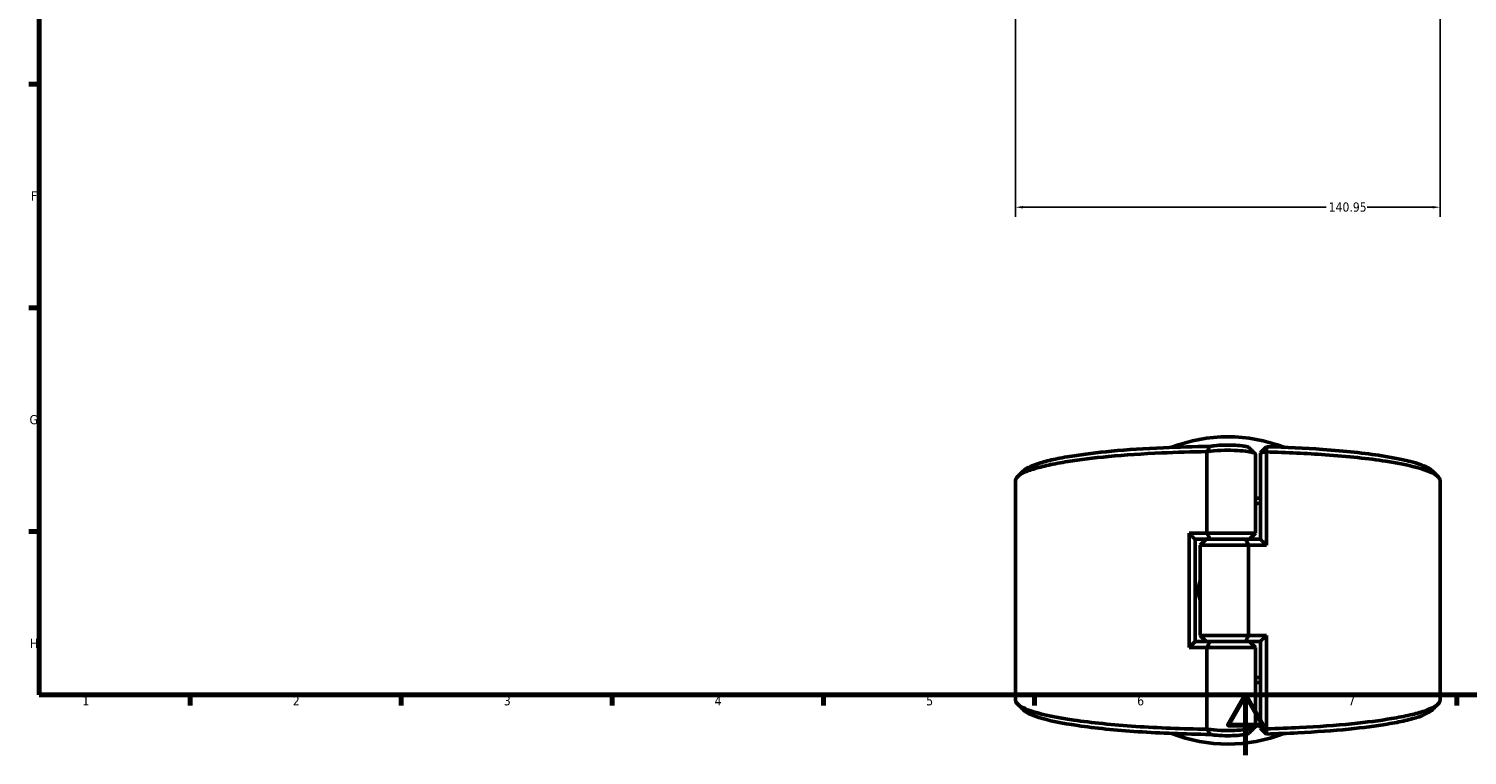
# Model space of a CAD drawing. Header units: millimetres. Extents: x 0 to 898, y 0 to 843.
# Tile 1 of 8: x 17 to 494, y 0 to 241. Entities that reach past the tile are written whole.
import ezdxf

# ---------------------------------------------------------------- set-up
doc = ezdxf.new("R2010")
doc.units = ezdxf.units.MM
for name, color, linetype, lineweight in [('Border (ANSI)', 7, 'Continuous', 70), ('Dimension (ANSI)', 7, 'Continuous', 25), ('Visible (ANSI)', 7, 'Continuous', 50)]:
    doc.layers.add(name, color=color, linetype=linetype, lineweight=lineweight)
doc.styles.add('Note Text (ANSI)', font='tahoma.ttf')
doc.dimstyles.new('Default - mm (ANSI)', dxfattribs={"dimtxt": 3.048, "dimasz": 2.5, "dimexe": 3.175, "dimexo": 1.6002, "dimgap": 0.8, "dimtad": 0, "dimtoh": 1, "dimrnd": 1e-08, "dimzin": 4, "dimdsep": 46, "dimtxsty": 'Note Text (ANSI)', "dimcen": 0.09, "dimdle": 10, "dimclrd": 256, "dimclre": 256, "dimclrt": 256, "dimadec": 1, "dimazin": 1, "dimtfac": 1, "dimtofl": 0, "dimtmove": 0, "dimatfit": 3, "dimfxl": 1, "dimtolj": 1, "dimtzin": 4, "dimlwd": -1, "dimlwe": -1, "dimarcsym": 0})

# ---------------------------------------------------------------- blocks, each defined once
blk = doc.blocks.new('Borders Default Border')
at = {"layer": 'Border (ANSI)'}
for p, q in [((20, 222.75), (16.55, 222.75)), ((20, 148.5), (16.55, 148.5)), ((20, 74.25), (16.55, 74.25)), ((70.08, 20), (70.08, 16.55)), ((140.17, 20), (140.17, 16.55)), ((210.25, 20), (210.25, 16.55)), ((280.33, 20), (280.33, 16.55)), ((350.42, 20), (350.42, 16.55)), ((490.58, 20), (490.58, 16.55))]:
    blk.add_line(p, q, dxfattribs=at)
at = {"layer": 'Border (ANSI)', "flags": 128}
for points in [[(20, 20), (20, 574), (821, 574), (821, 20), (20, 20)], [(420.5, 0), (420.5, 20), (414.73, 10), (426.27, 10), (420.5, 20)]]:
    blk.add_lwpolyline(points, dxfattribs=at)
at = {"layer": 'Border (ANSI)', "char_height": 3.05, "attachment_point": 7, "style": 'Note Text (ANSI)'}
for s, insert in [('F', (17.29, 184.1)), ('G', (16.81, 109.79)), ('H', (16.97, 35.6)), ('1', (34.35, 16.55)), ('2', (104.2, 16.55)), ('3', (174.26, 16.49)), ('4', (244.23, 16.55)), ('5', (314.48, 16.49)), ('6', (384.49, 16.49)), ('7', (454.6, 16.55))]:
    blk.add_mtext(s, dxfattribs=dict(at, insert=insert))
blk = doc.blocks.new('*D8')
at = {"layer": 'Defpoints', "color": 0, "transparency": 16777216}
for p in [(485.04, 320.49), (344.09, 317.87), (485.04, 181.87)]:
    blk.add_point(p, dxfattribs=at)
at = {"layer": 'Dimension (ANSI)', "transparency": 16777216}
for p, q in [((344.09, 316.27), (344.09, 178.7)), ((485.04, 318.89), (485.04, 178.7)), ((346.59, 181.87), (447.27, 181.87)), ((482.54, 181.87), (460.9, 181.87))]:
    blk.add_line(p, q, dxfattribs=at)
for points in [[(346.59, 182.29), (346.59, 181.46), (344.09, 181.87)], [(482.54, 182.29), (482.54, 181.46), (485.04, 181.87)]]:
    blk.add_solid(points, dxfattribs=at)
at = {"layer": 'Dimension (ANSI)', "transparency": 16777216, "insert": (448.07, 183.46), "char_height": 3.048, "attachment_point": 1, "style": 'Note Text (ANSI)'}
blk.add_mtext('\\A1;140.95', dxfattribs=at)

msp = doc.modelspace()

# ---------------------------------------------------------------- linework, layer by layer
at = {"layer": 'Visible (ANSI)'}
for p, q in [((407.665, 100.76), (407.665, 73.683)), ((425.436, 100.407), (427.436, 102.376)), ((427.408, 100.655), (425.436, 100.407)), ((425.436, 100.407), (425.436, 71.659)), ((427.408, 69.683), (427.408, 100.655)), ((423.746, 73.683), (423.746, 99.923)), ((344.086, 18.366), (344.086, 91.051)), ((485.086, 18.366), (485.086, 91.051)), ((401.765, 73.683), (401.765, 35.733)), ((401.765, 73.683), (407.665, 73.683)), ((403.736, 71.708), (403.736, 37.709)), ((408.708, 71.683), (403.736, 71.683)), ((407.426, 71.683), (405.426, 69.683)), ((407.665, 73.683), (423.746, 73.683)), ((420.465, 71.683), (408.708, 71.683)), ((408.708, 71.683), (420.465, 71.683)), ((420.465, 71.683), (425.436, 71.683)), ((421.746, 71.683), (423.746, 73.683)), ((421.508, 69.683), (405.426, 69.683)), ((405.426, 39.733), (405.426, 69.683)), ((427.408, 69.683), (421.508, 69.683)), ((421.508, 39.733), (421.508, 69.683)), ((405.426, 39.733), (421.508, 39.733)), ((407.426, 37.733), (405.426, 39.733)), ((421.508, 39.733), (427.408, 39.733)), ((427.408, 8.761), (427.408, 39.733)), ((407.665, 35.733), (401.765, 35.733)), ((403.736, 37.733), (408.708, 37.733)), ((423.746, 35.733), (407.665, 35.733)), ((407.665, 35.733), (407.665, 8.656)), ((408.708, 37.733), (420.465, 37.733)), ((420.465, 37.733), (408.708, 37.733)), ((425.436, 37.733), (420.465, 37.733)), ((421.746, 37.733), (423.746, 35.733)), ((423.746, 9.494), (423.746, 35.733)), ((425.436, 37.758), (425.436, 9.01)), ((425.436, 9.01), (427.408, 8.761)), ((427.436, 7.04), (425.436, 9.01))]:
    msp.add_line(p, q, dxfattribs=at)
for start, end in [(68.5861, 111.4139), (248.5861, 291.4139)]:
    msp.add_arc((414.586, 54.708), 51, start, end, dxfattribs=at)
for points, knots in [([(344.088, 91.051), (344.087, 91.419), (344.238, 91.788), (344.54, 92.155), (344.943, 92.643), (345.613, 93.128), (347.473, 94.078), (348.663, 94.543), (351.533, 95.443), (353.214, 95.878), (357.029, 96.708), (359.162, 97.103), (365.467, 98.103), (370.021, 98.662), (380.447, 99.643), (386.4, 100.048), (397.514, 100.554), (402.562, 100.701), (407.665, 100.771)], [1.5669105, 1.5669105, 1.5669105, 1.5669105, 1.6804056, 1.6804056, 1.6804056, 1.8317989, 1.8317989, 1.9831922, 1.9831922, 2.1345855, 2.1345855, 2.2859788, 2.2859788, 2.5433475, 2.5433475, 2.8238073, 2.8238073, 3.0428641, 3.0428641, 3.0428641, 3.0428641]), ([(408.714, 102.509), (403.439, 102.447), (398.217, 102.299), (387.106, 101.794), (381.307, 101.398), (371.159, 100.442), (366.731, 99.897), (360.61, 98.923), (358.54, 98.538), (354.844, 97.73), (353.218, 97.306), (350.446, 96.43), (349.3, 95.977), (347.679, 95.138), (347.119, 94.754), (346.732, 94.367)], [-3.0557292, -3.0557292, -3.0557292, -3.0557292, -2.8238073, -2.8238073, -2.5433475, -2.5433475, -2.2859788, -2.2859788, -2.1345855, -2.1345855, -1.9831922, -1.9831922, -1.8317989, -1.8317989, -1.7081695, -1.7081695, -1.7081695, -1.7081695]), ([(407.665, 100.76), (408.056, 100.824), (408.491, 100.882), (410.257, 101.077), (411.821, 101.169), (414.871, 101.224), (416.343, 101.2), (419.05, 101.061), (420.284, 100.946), (421.89, 100.704), (422.412, 100.598), (422.812, 100.483), (423.213, 100.369), (423.492, 100.246), (423.709, 100.055), (423.746, 99.989), (423.745, 99.923)], [-4.0214066, -4.0214066, -4.0214066, -4.0214066, -3.8218289, -3.8218289, -3.2709909, -3.2709909, -2.7840076, -2.7840076, -2.3010087, -2.3010087, -1.9991344, -1.9991344, -1.9991344, -1.6972601, -1.6972601, -1.5408975, -1.5408975, -1.5408975, -1.5408975]), ([(408.714, 102.509), (408.534, 102.223), (408.357, 101.934), (408.014, 101.355), (407.845, 101.063), (407.68, 100.771)], [-0.27669932, -0.27669932, -0.27669932, -0.27669932, -0.13854961, -0.13854961, 0, 0, 0, 0]), ([(421.679, 102.078), (421.583, 102.173), (421.386, 102.267), (421.097, 102.355), (420.796, 102.446), (420.396, 102.53), (419.144, 102.724), (418.165, 102.816), (416, 102.928), (414.815, 102.947), (412.365, 102.903), (411.113, 102.829), (409.565, 102.655), (409.1, 102.586), (408.714, 102.509)], [1.7079323, 1.7079323, 1.7079323, 1.7079323, 1.9991344, 1.9991344, 1.9991344, 2.3010087, 2.3010087, 2.7840076, 2.7840076, 3.2709909, 3.2709909, 3.8218289, 3.8218289, 4.1046277, 4.1046277, 4.1046277, 4.1046277]), ([(427.408, 100.655), (427.413, 100.942), (427.418, 101.229), (427.427, 101.803), (427.432, 102.089), (427.436, 102.376)], [-0.26552249, -0.26552249, -0.26552249, -0.26552249, -0.13277778, -0.13277778, 0, 0, 0, 0]), ([(427.408, 100.655), (434.178, 100.481), (440.764, 100.169), (454.474, 99.188), (461.345, 98.452), (472.442, 96.738), (476.792, 95.777), (482.536, 93.83), (484.223, 92.863), (484.83, 91.882), (485.001, 91.606), (485.086, 91.328), (485.086, 91.051)], [0.1836005, 0.1836005, 0.1836005, 0.1836005, 0.4777172, 0.4777172, 0.842243, 0.842243, 1.1864566, 1.1864566, 1.4892735, 1.4892735, 1.4892735, 1.5746822, 1.5746822, 1.5746822, 1.5746822]), ([(482.44, 94.367), (481.666, 95.14), (480.202, 95.9), (475.138, 97.631), (470.924, 98.568), (460.148, 100.238), (453.463, 100.955), (440.214, 101.904), (433.915, 102.205), (427.436, 102.376)], [-1.4334231, -1.4334231, -1.4334231, -1.4334231, -1.1864566, -1.1864566, -0.842243, -0.842243, -0.4777172, -0.4777172, -0.1887605, -0.1887605, -0.1887605, -0.1887605]), ([(405.427, 51.403), (405.04, 52.482), (404.848, 53.626), (404.848, 55.79), (405.04, 56.935), (405.427, 58.013)], [2.61660498, 2.61660498, 2.61660498, 2.61660498, 2.94121495, 2.94121495, 3.26582493, 3.26582493, 3.26582493, 3.26582493]), ([(425.436, 25.804), (425.101, 25.813), (424.764, 25.822), (424.2, 25.836), (423.974, 25.841), (423.746, 25.847)], [-0.1975885, -0.1975885, -0.1975885, -0.1975885, -0.178991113, -0.178991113, -0.166492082, -0.166492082, -0.166492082, -0.166492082]), ([(423.746, 24.124), (424.077, 24.116), (424.408, 24.109), (424.971, 24.094), (425.204, 24.088), (425.436, 24.082)], [0.161348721, 0.161348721, 0.161348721, 0.161348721, 0.178991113, 0.178991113, 0.191457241, 0.191457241, 0.191457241, 0.191457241]), ([(407.665, 8.645), (399.491, 8.757), (391.461, 9.07), (376.36, 10.076), (369.344, 10.785), (357.906, 12.456), (353.362, 13.4), (347.227, 15.324), (345.345, 16.284), (344.54, 17.262), (344.238, 17.628), (344.087, 17.997), (344.086, 18.366)], [-3.0428641, -3.0428641, -3.0428641, -3.0428641, -2.6919897, -2.6919897, -2.3274628, -2.3274628, -1.9831922, -1.9831922, -1.6804056, -1.6804056, -1.6804056, -1.5669105, -1.5669105, -1.5669105, -1.5669105]), ([(346.732, 15.049), (347.594, 14.189), (349.314, 13.344), (354.984, 11.552), (359.387, 10.632), (370.5, 9.005), (377.327, 8.313), (392.302, 7.314), (400.441, 7.005), (408.714, 6.907)], [1.7081695, 1.7081695, 1.7081695, 1.7081695, 1.9831922, 1.9831922, 2.3274628, 2.3274628, 2.6919897, 2.6919897, 3.0557292, 3.0557292, 3.0557292, 3.0557292]), ([(485.085, 18.366), (485.086, 18.088), (485.001, 17.811), (484.83, 17.534), (484.526, 17.044), (483.954, 16.557), (482.287, 15.6), (481.191, 15.131), (478.503, 14.22), (476.911, 13.779), (473.265, 12.934), (471.211, 12.531), (465.11, 11.507), (460.67, 10.93), (450.444, 9.909), (444.575, 9.481), (434.82, 8.995), (431.142, 8.857), (427.408, 8.761)], [-1.5746822, -1.5746822, -1.5746822, -1.5746822, -1.4892735, -1.4892735, -1.4892735, -1.337865, -1.337865, -1.1864566, -1.1864566, -1.0350481, -1.0350481, -0.8836396, -0.8836396, -0.6262452, -0.6262452, -0.3458146, -0.3458146, -0.1836005, -0.1836005, -0.1836005, -0.1836005]), ([(427.436, 7.04), (430.958, 7.133), (434.427, 7.265), (443.823, 7.733), (449.539, 8.15), (459.489, 9.146), (463.806, 9.707), (469.728, 10.705), (471.719, 11.098), (475.25, 11.92), (476.79, 12.35), (479.383, 13.237), (480.437, 13.694), (481.739, 14.453), (482.142, 14.75), (482.441, 15.049)], [0.1887605, 0.1887605, 0.1887605, 0.1887605, 0.3458146, 0.3458146, 0.6262452, 0.6262452, 0.8836396, 0.8836396, 1.0350481, 1.0350481, 1.1864566, 1.1864566, 1.337865, 1.337865, 1.4334231, 1.4334231, 1.4334231, 1.4334231]), ([(423.745, 9.494), (423.746, 9.428), (423.709, 9.362), (423.492, 9.171), (423.213, 9.048), (422.812, 8.933), (422.412, 8.819), (421.89, 8.713), (420.284, 8.471), (419.05, 8.355), (416.343, 8.216), (414.871, 8.193), (411.821, 8.248), (410.257, 8.34), (408.491, 8.534), (408.056, 8.593), (407.665, 8.656)], [1.5408975, 1.5408975, 1.5408975, 1.5408975, 1.6972601, 1.6972601, 1.9991344, 1.9991344, 1.9991344, 2.3010087, 2.3010087, 2.7840076, 2.7840076, 3.2709909, 3.2709909, 3.8218289, 3.8218289, 4.0214066, 4.0214066, 4.0214066, 4.0214066]), ([(407.68, 8.645), (407.843, 8.357), (408.01, 8.068), (408.354, 7.489), (408.532, 7.197), (408.714, 6.907)], [-0.27673594, -0.27673594, -0.27673594, -0.27673594, -0.13961805, -0.13961805, 0, 0, 0, 0]), ([(408.714, 6.907), (409.1, 6.83), (409.565, 6.761), (411.113, 6.588), (412.365, 6.514), (414.815, 6.47), (416, 6.489), (418.165, 6.6), (419.144, 6.693), (420.396, 6.886), (420.796, 6.971), (421.097, 7.062), (421.386, 7.149), (421.583, 7.243), (421.679, 7.339)], [-4.1046277, -4.1046277, -4.1046277, -4.1046277, -3.8218289, -3.8218289, -3.2709909, -3.2709909, -2.7840076, -2.7840076, -2.3010087, -2.3010087, -1.9991344, -1.9991344, -1.9991344, -1.7079323, -1.7079323, -1.7079323, -1.7079323]), ([(427.436, 7.04), (427.432, 7.327), (427.427, 7.614), (427.418, 8.188), (427.413, 8.475), (427.408, 8.761)], [-0.2655222, -0.2655222, -0.2655222, -0.2655222, -0.13274399, -0.13274399, 0, 0, 0, 0])]:
    msp.add_open_spline(points, degree=3, knots=knots, dxfattribs=at)
for points in [[(407.68, 100.771), (407.675, 100.768), (407.67, 100.764), (407.665, 100.76)], [(407.68, 100.771), (407.675, 100.771), (407.67, 100.771), (407.665, 100.771)], [(421.679, 102.078), (422.338, 101.417), (422.999, 100.757), (423.659, 100.097)], [(344.752, 92.387), (345.412, 93.047), (346.072, 93.707), (346.732, 94.367)], [(482.441, 94.367), (483.101, 93.707), (483.761, 93.047), (484.421, 92.387)], [(423.745, 83.57), (424.31, 83.584), (424.874, 83.598), (425.435, 83.614)], [(425.435, 85.335), (424.874, 85.32), (424.31, 85.306), (423.746, 85.293)], [(403.736, 71.708), (403.077, 72.362), (402.419, 73.021), (401.765, 73.683)], [(407.665, 73.683), (407.994, 73.017), (408.344, 72.341), (408.708, 71.683)], [(420.465, 71.683), (420.829, 71.026), (421.179, 70.35), (421.508, 69.683)], [(425.436, 71.659), (426.096, 71.005), (426.753, 70.346), (427.408, 69.683)], [(420.465, 37.733), (420.829, 38.391), (421.179, 39.067), (421.508, 39.733)], [(427.408, 39.733), (426.753, 39.071), (426.096, 38.412), (425.436, 37.758)], [(403.736, 37.709), (403.077, 37.055), (402.419, 36.396), (401.765, 35.733)], [(408.708, 37.733), (408.344, 37.076), (407.994, 36.4), (407.665, 35.733)], [(346.732, 15.049), (346.072, 15.709), (345.412, 16.369), (344.752, 17.029)], [(484.421, 17.029), (483.761, 16.369), (483.101, 15.709), (482.441, 15.049)], [(407.665, 8.656), (407.67, 8.653), (407.675, 8.649), (407.68, 8.645)], [(407.665, 8.645), (407.67, 8.645), (407.675, 8.645), (407.68, 8.645)], [(423.659, 9.319), (422.999, 8.66), (422.338, 8), (421.679, 7.339)]]:
    msp.add_open_spline(points, degree=3, dxfattribs=at)

# ---------------------------------------------------------------- block references
msp.add_blockref('Borders Default Border', (0, 0))

# ---------------------------------------------------------------- dimensions: what is measured, and where the dimension line sits
at = {"layer": 'Dimension (ANSI)'}
dim = msp.add_linear_dim(base=(485.038, 181.873), p1=(344.086, 317.873), p2=(485.038, 320.487), angle=180, dimstyle='Default - mm (ANSI)', override={"dimgap": 0.8, "dimtoh": 0, "dimdec": 2, "dimtol": 0, "dimlim": 0, "dimtp": 0, "dimtm": 0, "dimtdec": 2, "dimatfit": 1}, dxfattribs=at)
dim.commit()
dim.dimension.update_dxf_attribs({"geometry": '*D8', "text_midpoint": (454.086, 181.873), "dimtype": 160})

doc.saveas('drawing.dxf')
